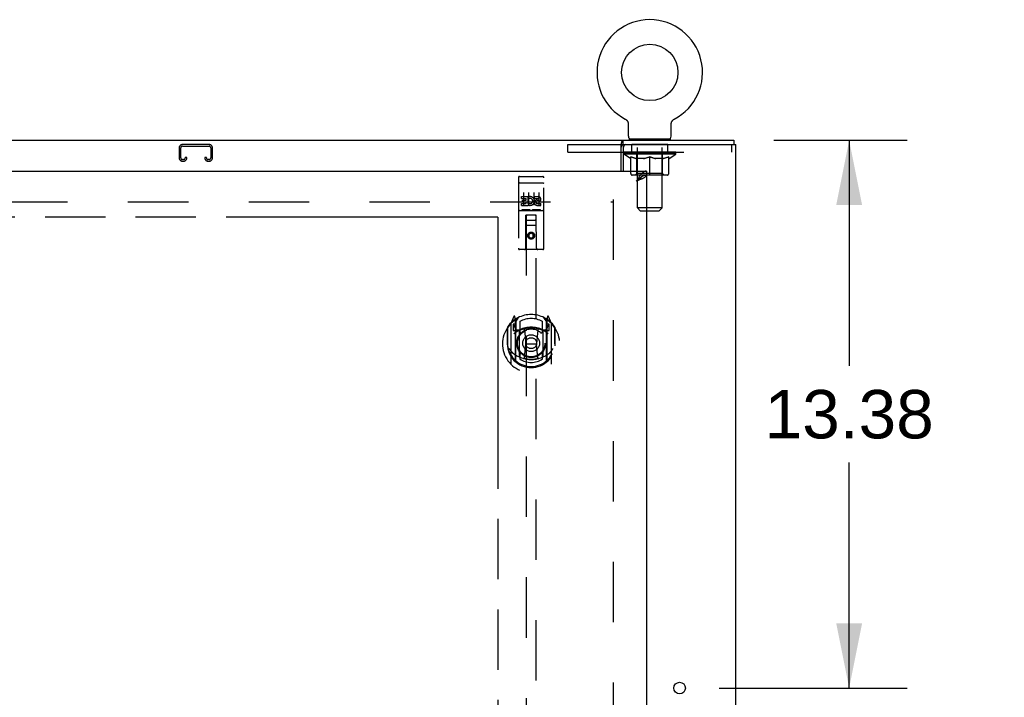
# Model space of a CAD drawing. Header units: inches. Extents: x 0 to 268, y 0 to 173.
# Tile 22 of 30: x 103 to 127, y 117 to 134. Entities that reach past the tile are written whole.
import ezdxf

# ---------------------------------------------------------------- set-up
doc = ezdxf.new("R2010")
doc.units = ezdxf.units.IN
doc.header["$LTSCALE"] = 14.739934
doc.header["$MEASUREMENT"] = 0
doc.linetypes.add('HIDDEN', pattern=[0.2, 0.1, -0.1])
doc.linetypes.add('PHANTOM', pattern=[0.8, 0.45, -0.05, 0.1, -0.05, 0.1, -0.05])
doc.layers.get('0').update_dxf_attribs({"linetype": 'CONTINUOUS'})
for name, color, linetype in [('02___PRT_ALL_AXES', 7, 'CONTINUOUS'), ('AVAILABLE_DOOR_SPACE', 7, 'CONTINUOUS'), ('DEFAULT_2', 8, 'HIDDEN'), ('DIMENSIONS', 7, 'CONTINUOUS')]:
    doc.layers.add(name, color=color, linetype=linetype)
doc.styles.get("Standard").update_dxf_attribs({"font": 'arial.ttf'})
doc.dimstyles.new('DIMSTYLE_1', dxfattribs={"dimtxt": 1.182348, "dimasz": 1.576464, "dimexe": 0.09, "dimexo": 0.07, "dimgap": 0.0375, "dimtad": 0, "dimtih": 1, "dimtoh": 1, "dimzin": 4, "dimdsep": 46, "dimtxsty": 'Standard', "dimblk": '_FILLED', "dimblk1": '_FILLED', "dimblk2": '_FILLED', "dimcen": 0.09, "dimazin": 1, "dimtfac": 1, "dimtdec": 3, "dimtofl": 0, "dimtmove": 0, "dimatfit": 3, "dimldrblk": '_FILLED', "dimfxl": 1, "dimtolj": 1, "dimtzin": 4, "dimarcsym": 0})

# ---------------------------------------------------------------- blocks, each defined once
blk = doc.blocks.new('_FILLED')
at = {"color": 0, "linetype": 'ByBlock'}
blk.add_solid([(0, 0), (-1, 0.2), (-1, -0.2)], dxfattribs=at)
blk = doc.blocks.new('*D6')
at = {"layer": 'DIMENSIONS', "color": 2, "linetype": 'Continuous'}
for p, q in [((114.511, 105.69), (111.942, 105.69)), ((118.136, 105.69), (121.289, 105.69))]:
    blk.add_line(p, q, dxfattribs=at)
at = {"layer": 'DIMENSIONS', "color": 2, "linetype": 'Continuous', "xscale": 1.5764635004, "yscale": 1.5764635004, "zscale": 1.5764635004}
blk.add_blockref('_FILLED', (114.511, 105.69), dxfattribs=at)
at = {"layer": 'DIMENSIONS', "color": 2, "linetype": 'Continuous', "xscale": 1.5764635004, "yscale": 1.5764635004, "zscale": 1.5764635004, "rotation": 180}
blk.add_blockref('_FILLED', (118.136, 105.69), dxfattribs=at)
at = {"layer": 'DIMENSIONS', "color": 2, "linetype": 'Continuous', "insert": (111.351, 106.281), "char_height": 1.1823, "width": 3.213, "attachment_point": 3, "line_spacing_factor": 0.9}
blk.add_mtext('3.63', dxfattribs=at)
blk = doc.blocks.new('*D8')
at = {"layer": 'DIMENSIONS', "color": 2, "linetype": 'Continuous'}
for p, q in [((85.324, 107.66), (97.26, 107.66)), ((114.511, 107.66), (102.574, 107.66))]:
    blk.add_line(p, q, dxfattribs=at)
at = {"layer": 'DIMENSIONS', "color": 2, "linetype": 'Continuous', "xscale": 1.5764635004, "yscale": 1.5764635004, "zscale": 1.5764635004, "rotation": 180}
blk.add_blockref('_FILLED', (85.324, 107.66), dxfattribs=at)
at = {"layer": 'DIMENSIONS', "color": 2, "linetype": 'Continuous', "xscale": 1.5764635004, "yscale": 1.5764635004, "zscale": 1.5764635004}
blk.add_blockref('_FILLED', (114.511, 107.66), dxfattribs=at)
at = {"layer": 'DIMENSIONS', "color": 2, "linetype": 'Continuous', "insert": (99.917, 108.251), "char_height": 1.1823, "width": 4.13162, "attachment_point": 2, "line_spacing_factor": 0.9}
blk.add_mtext('29.19', dxfattribs=at)
blk = doc.blocks.new('*D19')
at = {"layer": 'DIMENSIONS', "color": 2, "linetype": 'Continuous'}
for p, q in [((121.25, 130.996), (124.506, 130.996)), ((123.088, 130.996), (123.088, 125.491)), ((123.088, 117.621), (123.088, 123.126)), ((119.912, 117.621), (124.506, 117.621))]:
    blk.add_line(p, q, dxfattribs=at)
at = {"layer": 'DIMENSIONS', "color": 2, "linetype": 'Continuous', "xscale": 1.5764635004, "yscale": 1.5764635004, "zscale": 1.5764635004}
for p, rotation in [((123.088, 130.996), 90), ((123.088, 117.621), 270)]:
    blk.add_blockref('_FILLED', p, dxfattribs=dict(at, rotation=rotation))
at = {"layer": 'DIMENSIONS', "color": 2, "linetype": 'Continuous', "insert": (123.088, 124.899), "char_height": 1.1823, "width": 4.13162, "attachment_point": 2, "line_spacing_factor": 0.9}
blk.add_mtext('13.38', dxfattribs=at)
blk = doc.blocks.new('*D20')
at = {"layer": 'DIMENSIONS', "color": 2, "linetype": 'Continuous'}
for p, q in [((118.949, 112.256), (118.949, 109.403)), ((118.949, 110.822), (115.796, 110.822)), ((120.324, 110.822), (123.072, 110.822))]:
    blk.add_line(p, q, dxfattribs=at)
at = {"layer": 'DIMENSIONS', "color": 2, "linetype": 'Continuous', "xscale": 1.5764635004, "yscale": 1.5764635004, "zscale": 1.5764635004}
blk.add_blockref('_FILLED', (118.949, 110.822), dxfattribs=at)
at = {"layer": 'DIMENSIONS', "color": 2, "linetype": 'Continuous', "xscale": 1.5764635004, "yscale": 1.5764635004, "zscale": 1.5764635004, "rotation": 180}
blk.add_blockref('_FILLED', (120.324, 110.822), dxfattribs=at)
at = {"layer": 'DIMENSIONS', "color": 2, "linetype": 'Continuous', "insert": (125.269, 111.413), "char_height": 1.1823, "width": 3.213, "attachment_point": 2, "line_spacing_factor": 0.9}
blk.add_mtext('1.37', dxfattribs=at)

msp = doc.modelspace()

# ---------------------------------------------------------------- linework, layer by layer
at = {"color": 7, "linetype": 'Continuous'}
for p, q in [((117.62, 131.515), (117.62, 131.515)), ((117.62, 131.515), (117.625, 131.512)), ((117.621, 131.514), (117.623, 131.513)), ((117.625, 131.512), (117.629, 131.509)), ((117.629, 131.509), (117.633, 131.507)), ((117.633, 131.507), (117.638, 131.504)), ((117.638, 131.504), (117.642, 131.5)), ((117.642, 131.5), (117.646, 131.497)), ((117.646, 131.497), (117.65, 131.494)), ((117.65, 131.494), (117.654, 131.49)), ((118.786, 131.49), (118.79, 131.494)), ((118.79, 131.494), (118.794, 131.497)), ((118.793, 131.497), (118.798, 131.5)), ((118.798, 131.5), (118.802, 131.504)), ((118.802, 131.504), (118.806, 131.507)), ((118.806, 131.507), (118.81, 131.509)), ((118.81, 131.509), (118.815, 131.512)), ((118.81, 131.509), (118.812, 131.51)), ((118.815, 131.512), (118.819, 131.515)), ((118.816, 131.513), (118.818, 131.514)), ((117.653, 131.49), (117.657, 131.486)), ((117.657, 131.486), (117.661, 131.482)), ((117.661, 131.483), (117.664, 131.478)), ((117.664, 131.479), (117.667, 131.474)), ((117.667, 131.474), (117.67, 131.47)), ((117.67, 131.47), (117.673, 131.466)), ((117.673, 131.466), (117.676, 131.461)), ((117.676, 131.461), (117.679, 131.457)), ((117.679, 131.457), (117.681, 131.452)), ((117.681, 131.452), (117.683, 131.447)), ((117.683, 131.448), (117.686, 131.443)), ((117.686, 131.443), (117.688, 131.438)), ((117.687, 131.438), (117.689, 131.433)), ((117.689, 131.433), (117.691, 131.428)), ((117.691, 131.428), (117.692, 131.423)), ((117.692, 131.423), (117.693, 131.418)), ((117.693, 131.418), (117.694, 131.413)), ((117.694, 131.413), (117.695, 131.408)), ((117.696, 131.402), (117.696, 131.397)), ((117.697, 131.095), (117.697, 131.387)), ((118.743, 131.402), (118.744, 131.408)), ((118.743, 131.392), (118.743, 131.397)), ((118.743, 131.387), (118.743, 131.392)), ((118.743, 131.095), (118.743, 131.387)), ((118.744, 131.408), (118.745, 131.413)), ((118.745, 131.413), (118.746, 131.418)), ((118.746, 131.418), (118.747, 131.423)), ((118.747, 131.423), (118.749, 131.428)), ((118.748, 131.428), (118.75, 131.433)), ((118.75, 131.433), (118.752, 131.438)), ((118.752, 131.438), (118.754, 131.443)), ((118.754, 131.443), (118.756, 131.448)), ((118.756, 131.447), (118.758, 131.452)), ((118.758, 131.452), (118.761, 131.457)), ((118.761, 131.457), (118.763, 131.461)), ((118.763, 131.461), (118.766, 131.466)), ((118.766, 131.466), (118.769, 131.47)), ((118.769, 131.47), (118.772, 131.474)), ((118.772, 131.474), (118.775, 131.479)), ((118.775, 131.478), (118.779, 131.483)), ((118.779, 131.482), (118.782, 131.486)), ((118.782, 131.486), (118.786, 131.49)), ((117.72, 131.026), (117.72, 130.996)), ((118.72, 131.026), (117.72, 131.026)), ((118.72, 131.026), (118.72, 130.996)), ((47.376, 130.996), (120.272, 130.996)), ((117.521, 130.246), (117.521, 130.899)), ((117.567, 130.892), (117.567, 130.996)), ((120.272, 130.996), (120.272, 130.892)), ((117.521, 130.705), (117.574, 130.705)), ((118.033, 130.112), (118.023, 130.106)), ((118.136, 130.246), (118.136, 130.142))]:
    msp.add_line(p, q, dxfattribs=at)
at = {"color": 3, "linetype": 'Continuous'}
for p, q in [((117.567, 130.892), (120.324, 130.892)), ((117.574, 130.829), (117.574, 130.246)), ((120.324, 59.1), (120.324, 130.892)), ((83.574, 130.246), (118.136, 130.246)), ((118.136, 130.142), (118.136, 59.85)), ((117.922, 130.011), (117.89, 129.999))]:
    msp.add_line(p, q, dxfattribs=at)
at = {"color": 7, "linetype": 'Continuous'}
for points in [[(117.695, 131.408), (117.696, 131.402), (117.696, 131.397), (117.697, 131.392), (117.697, 131.387)], [(118.743, 131.392), (118.743, 131.397), (118.743, 131.402)], [(117.521, 130.899), (117.523, 130.902), (117.524, 130.905), (117.526, 130.908), (117.527, 130.912), (117.529, 130.917), (117.53, 130.922), (117.531, 130.928), (117.532, 130.933), (117.535, 130.944)], [(117.535, 130.944), (117.536, 130.95), (117.537, 130.955), (117.539, 130.961), (117.54, 130.966), (117.542, 130.971), (117.544, 130.975), (117.545, 130.979), (117.547, 130.982), (117.549, 130.986), (117.552, 130.989), (117.554, 130.991), (117.557, 130.993), (117.559, 130.994), (117.562, 130.995), (117.564, 130.996), (117.567, 130.996)], [(118.023, 130.106), (118.013, 130.1), (118.003, 130.093), (117.992, 130.086), (117.982, 130.079), (117.972, 130.071), (117.962, 130.062), (117.951, 130.054), (117.941, 130.045), (117.931, 130.036), (117.92, 130.027), (117.91, 130.018), (117.9, 130.009), (117.89, 129.999)], [(118.02, 130.105), (118.017, 130.099), (118.011, 130.092), (118.005, 130.085), (117.998, 130.078), (117.99, 130.071), (117.982, 130.063), (117.973, 130.056), (117.964, 130.049), (117.954, 130.042), (117.944, 130.035), (117.934, 130.028), (117.923, 130.021), (117.912, 130.014), (117.901, 130.006), (117.89, 129.999)], [(118.136, 130.142), (118.126, 130.142), (118.116, 130.141), (118.105, 130.139), (118.095, 130.137), (118.085, 130.134), (118.075, 130.131), (118.064, 130.127), (118.054, 130.123), (118.044, 130.118), (118.033, 130.112)]]:
    msp.add_lwpolyline(points, dxfattribs=at)
at = {"color": 3, "linetype": 'Continuous'}
for points in [[(117.521, 130.836), (117.523, 130.836), (117.526, 130.837), (117.528, 130.838), (117.53, 130.839), (117.532, 130.841), (117.535, 130.843), (117.537, 130.845), (117.539, 130.848), (117.54, 130.85), (117.542, 130.852), (117.543, 130.855), (117.545, 130.858), (117.546, 130.861), (117.547, 130.865), (117.549, 130.868), (117.55, 130.871), (117.551, 130.874), (117.552, 130.877), (117.553, 130.88), (117.555, 130.882), (117.556, 130.884), (117.557, 130.886), (117.559, 130.888), (117.56, 130.89), (117.562, 130.891), (117.564, 130.891), (117.565, 130.892), (117.567, 130.892)], [(117.992, 130.149), (117.982, 130.136), (117.972, 130.123), (117.962, 130.108), (117.951, 130.094), (117.941, 130.079), (117.931, 130.063), (117.92, 130.047), (117.91, 130.032), (117.9, 130.015), (117.89, 129.999)], [(118.04, 130.059), (118.027, 130.053), (118.013, 130.047), (117.999, 130.041), (117.984, 130.035), (117.969, 130.029), (117.953, 130.023), (117.938, 130.017), (117.922, 130.011)], [(118.136, 130.246), (118.126, 130.245), (118.116, 130.244), (118.105, 130.241), (118.095, 130.237), (118.085, 130.233), (118.075, 130.227), (118.064, 130.22), (118.054, 130.213), (118.044, 130.204), (118.033, 130.195), (118.023, 130.185), (118.013, 130.174), (118.003, 130.162), (117.992, 130.149)], [(118.136, 130.142), (118.136, 130.136), (118.134, 130.13), (118.131, 130.124), (118.128, 130.118), (118.123, 130.112), (118.117, 130.106), (118.111, 130.1), (118.103, 130.094), (118.095, 130.088), (118.085, 130.082), (118.075, 130.077), (118.064, 130.071), (118.052, 130.065), (118.04, 130.059)]]:
    msp.add_lwpolyline(points, dxfattribs=at)
at = {"color": 7, "linetype": 'Continuous'}
msp.add_circle((118.22, 132.654), 0.688, dxfattribs=at)
at = {"color": 3, "linetype": 'Continuous'}
msp.add_circle((118.949, 117.621), 0.141, dxfattribs=at)
at = {"color": 7, "linetype": 'Continuous'}
for centre, radius, start, end in [((118.22, 132.654), 1.288, 297.7005, 242.2995), ((117.766, 131.095), 0.069, 180, 270), ((118.674, 131.095), 0.069, 270, 360)]:
    msp.add_arc(centre, radius, start, end, dxfattribs=at)
at = {"color": 3, "linetype": 'Continuous'}
msp.add_arc((117.637, 130.829), 0.0625, 90, 180, dxfattribs=at)
at = {"layer": '02___PRT_ALL_AXES', "color": 8, "linetype": 'HIDDEN'}
for p, q in [((117.782, 130.705), (117.782, 130.892)), ((118.657, 130.892), (117.782, 130.892)), ((118.657, 130.705), (118.657, 130.892)), ((118.657, 130.705), (117.782, 130.705)), ((115.041, 130.113), (115.606, 130.113)), ((115.092, 129.578), (115.092, 129.621)), ((115.092, 129.621), (115.248, 129.621)), ((115.092, 129.578), (115.205, 129.578)), ((115.205, 129.536), (115.205, 129.578)), ((115.248, 129.443), (115.248, 129.621)), ((115.272, 129.572), (115.255, 129.612)), ((115.404, 129.578), (115.404, 129.621)), ((115.404, 129.621), (115.497, 129.621)), ((115.404, 129.578), (115.497, 129.578)), ((115.092, 129.407), (115.092, 129.45)), ((115.092, 129.45), (115.205, 129.45)), ((115.092, 129.407), (115.248, 129.407)), ((115.113, 129.493), (115.113, 129.536)), ((115.113, 129.536), (115.205, 129.536)), ((115.113, 129.493), (115.205, 129.493)), ((115.205, 129.45), (115.205, 129.493)), ((115.248, 129.443), (115.261, 129.462)), ((115.248, 129.407), (115.248, 129.42)), ((115.251, 129.418), (115.248, 129.42)), ((115.464, 129.493), (115.51, 129.493)), ((115.468, 129.534), (115.497, 129.534)), ((115.468, 129.45), (115.561, 129.45)), ((115.468, 129.407), (115.561, 129.407)), ((115.561, 129.407), (115.561, 129.45)), ((115.041, 129.285), (115.606, 129.285))]:
    msp.add_line(p, q, dxfattribs=at)
msp.add_circle((115.324, 128.668), 0.085, dxfattribs=at)
for centre, radius, start, end in [((115.298, 129.514), 0.107, 244.2636, 113.4027), ((115.298, 129.514), 0.0639, 234.8895, 113.4026), ((115.497, 129.556), 0.0644, 282.2995, 90.0775), ((115.497, 129.556), 0.0219, 269.9011, 90), ((115.468, 129.471), 0.0635, 90, 270), ((115.468, 129.472), 0.0219, 100.307, 270)]:
    msp.add_arc(centre, radius, start, end, dxfattribs=at)
at = {"layer": 'AVAILABLE_DOOR_SPACE', "color": 4, "linetype": 'PHANTOM'}
for q in [(102.355, 129.121), (114.511, 95.871)]:
    msp.add_line((114.511, 129.121), q, dxfattribs=at)
at = {"layer": 'DEFAULT_2', "color": 8, "linetype": 'HIDDEN'}
for p, q in [((117.62, 131.515), (117.62, 131.515)), ((117.628, 131.51), (117.629, 131.509)), ((118.819, 131.515), (118.819, 131.515)), ((117.907, 131.026), (117.907, 130.996)), ((118.532, 131.026), (118.532, 130.996)), ((106.73, 130.812), (106.73, 130.566)), ((106.77, 130.566), (106.77, 130.812)), ((107.462, 130.892), (106.81, 130.892)), ((106.81, 130.852), (107.462, 130.852)), ((107.502, 130.812), (107.502, 130.566)), ((107.542, 130.566), (107.542, 130.812)), ((116.22, 130.705), (116.22, 130.892)), ((116.22, 130.892), (117.567, 130.892)), ((117.92, 129.345), (117.92, 130.991)), ((118.52, 129.345), (118.52, 130.991)), ((120.22, 130.705), (120.22, 130.892)), ((106.877, 130.579), (106.877, 130.566)), ((106.917, 130.579), (106.877, 130.579)), ((106.917, 130.566), (106.917, 130.579)), ((107.355, 130.579), (107.355, 130.566)), ((107.395, 130.579), (107.355, 130.579)), ((107.395, 130.566), (107.395, 130.579)), ((116.22, 130.705), (117.521, 130.705)), ((117.574, 130.705), (120.22, 130.705)), ((117.586, 130.659), (117.586, 130.706)), ((118.853, 130.659), (117.586, 130.659)), ((117.746, 130.548), (117.586, 130.659)), ((117.596, 130.699), (117.596, 130.706)), ((117.605, 130.696), (117.605, 130.699)), ((117.605, 130.696), (118.835, 130.696)), ((117.614, 130.696), (117.614, 130.699)), ((117.614, 130.696), (117.614, 130.699)), ((117.625, 130.699), (117.625, 130.706)), ((117.641, 130.696), (117.641, 130.699)), ((117.643, 130.696), (117.643, 130.699)), ((117.671, 130.699), (117.671, 130.706)), ((117.686, 130.696), (117.686, 130.699)), ((117.688, 130.696), (117.688, 130.699)), ((117.893, 130.699), (117.691, 130.699)), ((117.735, 130.699), (117.735, 130.706)), ((117.736, 130.696), (117.736, 130.699)), ((117.737, 130.696), (117.737, 130.699)), ((117.74, 130.696), (117.74, 130.699)), ((117.746, 130.548), (117.756, 130.548)), ((117.747, 130.696), (117.747, 130.699)), ((117.747, 130.696), (117.747, 130.699)), ((117.75, 130.696), (117.75, 130.699)), ((117.754, 130.696), (117.754, 130.7)), ((117.756, 130.185), (117.756, 130.591)), ((117.758, 130.696), (117.758, 130.699)), ((117.772, 130.696), (117.772, 130.699)), ((117.79, 130.696), (117.79, 130.699)), ((117.791, 130.696), (117.791, 130.702)), ((117.811, 130.696), (117.811, 130.699)), ((117.813, 130.699), (117.813, 130.706)), ((117.822, 130.696), (117.822, 130.699)), ((117.826, 130.696), (117.826, 130.699)), ((117.836, 130.696), (117.836, 130.699)), ((117.847, 130.696), (117.847, 130.703)), ((117.862, 130.696), (117.862, 130.699)), ((117.866, 130.696), (117.866, 130.699)), ((117.893, 130.696), (117.893, 130.699)), ((117.96, 130.699), (117.898, 130.699)), ((118.078, 130.548), (117.899, 130.548)), ((117.903, 130.699), (117.903, 130.706)), ((117.907, 130.187), (117.907, 130.656)), ((117.91, 130.696), (117.91, 130.699)), ((117.915, 130.696), (117.915, 130.699)), ((117.921, 130.696), (117.921, 130.704)), ((117.925, 130.696), (117.925, 130.699)), ((117.936, 130.696), (117.936, 130.699)), ((117.96, 130.696), (117.96, 130.699)), ((118.035, 130.699), (117.975, 130.699)), ((117.996, 130.696), (117.996, 130.699)), ((118.003, 130.699), (118.003, 130.706)), ((118.007, 130.696), (118.007, 130.699)), ((118.009, 130.696), (118.009, 130.705)), ((118.012, 130.696), (118.012, 130.699)), ((118.019, 130.696), (118.019, 130.699)), ((118.035, 130.696), (118.035, 130.699)), ((118.115, 130.699), (118.061, 130.699)), ((118.074, 130.696), (118.074, 130.699)), ((118.105, 130.699), (118.22, 130.706)), ((118.11, 130.699), (118.11, 130.706)), ((118.11, 130.699), (118.11, 130.706)), ((118.11, 130.706), (118.11, 130.706)), ((118.11, 130.696), (118.11, 130.699)), ((118.114, 130.696), (118.114, 130.699)), ((118.115, 130.696), (118.115, 130.699)), ((118.116, 130.696), (118.116, 130.699)), ((118.199, 130.699), (118.151, 130.699)), ((118.156, 130.696), (118.156, 130.699)), ((118.199, 130.696), (118.199, 130.699)), ((118.217, 130.699), (118.217, 130.699)), ((118.217, 130.696), (118.217, 130.699)), ((118.217, 130.696), (118.217, 130.699)), ((118.22, 130.699), (118.22, 130.706)), ((118.22, 130.148), (118.22, 130.591)), ((118.222, 130.696), (118.222, 130.699)), ((118.222, 130.696), (118.222, 130.699)), ((118.222, 130.699), (118.222, 130.699)), ((118.224, 130.699), (118.289, 130.699)), ((118.24, 130.696), (118.24, 130.699)), ((118.257, 130.699), (118.257, 130.704)), ((118.257, 130.704), (118.334, 130.699)), ((118.278, 130.699), (118.278, 130.702)), ((118.283, 130.696), (118.283, 130.699)), ((118.324, 130.696), (118.324, 130.699)), ((118.324, 130.696), (118.324, 130.699)), ((118.324, 130.699), (118.379, 130.699)), ((118.325, 130.696), (118.325, 130.699)), ((118.329, 130.699), (118.329, 130.706)), ((118.329, 130.706), (118.33, 130.706)), ((118.329, 130.696), (118.329, 130.699)), ((118.33, 130.699), (118.33, 130.706)), ((118.541, 130.548), (118.361, 130.548)), ((118.366, 130.696), (118.366, 130.699)), ((118.405, 130.696), (118.405, 130.699)), ((118.405, 130.699), (118.464, 130.699)), ((118.42, 130.696), (118.42, 130.699)), ((118.427, 130.696), (118.427, 130.699)), ((118.43, 130.696), (118.43, 130.705)), ((118.433, 130.696), (118.433, 130.699)), ((118.436, 130.699), (118.436, 130.706)), ((118.444, 130.696), (118.444, 130.699)), ((118.48, 130.696), (118.48, 130.699)), ((118.48, 130.699), (118.542, 130.699)), ((118.504, 130.696), (118.504, 130.699)), ((118.515, 130.696), (118.515, 130.699)), ((118.519, 130.696), (118.519, 130.704)), ((118.525, 130.696), (118.525, 130.699)), ((118.529, 130.696), (118.529, 130.699)), ((118.532, 130.187), (118.532, 130.656)), ((118.536, 130.699), (118.536, 130.706)), ((118.547, 130.696), (118.547, 130.699)), ((118.547, 130.699), (118.748, 130.699)), ((118.574, 130.696), (118.574, 130.699)), ((118.577, 130.696), (118.577, 130.699)), ((118.592, 130.696), (118.592, 130.703)), ((118.604, 130.696), (118.604, 130.699)), ((118.613, 130.696), (118.613, 130.699)), ((118.617, 130.696), (118.617, 130.699)), ((118.627, 130.699), (118.627, 130.706)), ((118.628, 130.696), (118.628, 130.699)), ((118.649, 130.696), (118.649, 130.702)), ((118.649, 130.696), (118.649, 130.699)), ((118.667, 130.696), (118.667, 130.699)), ((118.681, 130.696), (118.681, 130.699)), ((118.683, 130.185), (118.683, 130.591)), ((118.683, 130.548), (118.694, 130.548)), ((118.686, 130.696), (118.686, 130.7)), ((118.689, 130.696), (118.689, 130.699)), ((118.692, 130.696), (118.692, 130.699)), ((118.693, 130.696), (118.693, 130.699)), ((118.694, 130.548), (118.853, 130.659)), ((118.7, 130.696), (118.7, 130.699)), ((118.703, 130.696), (118.703, 130.699)), ((118.703, 130.696), (118.703, 130.699)), ((118.705, 130.699), (118.705, 130.706)), ((118.751, 130.696), (118.751, 130.699)), ((118.754, 130.696), (118.754, 130.699)), ((118.768, 130.699), (118.768, 130.706)), ((118.797, 130.696), (118.797, 130.699)), ((118.798, 130.696), (118.798, 130.699)), ((118.815, 130.699), (118.815, 130.706)), ((118.825, 130.696), (118.825, 130.699)), ((118.826, 130.696), (118.826, 130.699)), ((118.835, 130.696), (118.835, 130.699)), ((118.843, 130.699), (118.843, 130.706)), ((118.853, 130.659), (118.853, 130.706)), ((106.837, 130.526), (106.81, 130.526)), ((106.81, 130.486), (106.837, 130.486)), ((107.462, 130.526), (107.435, 130.526)), ((107.435, 130.486), (107.462, 130.486)), ((115.011, 130.083), (115.011, 128.358)), ((115.106, 130.113), (115.291, 130.113)), ((115.356, 130.113), (115.541, 130.113)), ((115.636, 128.358), (115.636, 130.083)), ((118.646, 130.148), (117.793, 130.148)), ((117.907, 130.187), (117.867, 130.148)), ((118.532, 130.187), (117.907, 130.187)), ((118.532, 130.187), (118.572, 130.148)), ((115.028, 129.955), (115.027, 129.954)), ((115.029, 129.955), (115.028, 129.955)), ((115.029, 129.955), (115.029, 129.955)), ((115.03, 129.955), (115.029, 129.955)), ((115.031, 129.955), (115.03, 129.955)), ((115.032, 129.955), (115.031, 129.955)), ((115.032, 129.955), (115.032, 129.955)), ((115.033, 129.955), (115.032, 129.955)), ((115.035, 129.955), (115.034, 129.955)), ((115.036, 129.955), (115.035, 129.955)), ((115.037, 129.955), (115.036, 129.955)), ((115.038, 129.955), (115.037, 129.955)), ((115.039, 129.955), (115.038, 129.955)), ((115.039, 129.955), (115.039, 129.955)), ((115.04, 129.955), (115.039, 129.955)), ((115.041, 129.955), (115.04, 129.955)), ((115.041, 129.955), (115.607, 129.955)), ((115.607, 129.955), (115.607, 129.955)), ((115.607, 129.955), (115.608, 129.955)), ((115.608, 129.955), (115.609, 129.955)), ((115.609, 129.955), (115.61, 129.955)), ((115.61, 129.955), (115.611, 129.955)), ((115.611, 129.955), (115.612, 129.955)), ((115.612, 129.955), (115.612, 129.955)), ((115.612, 129.955), (115.613, 129.955)), ((115.613, 129.955), (115.614, 129.955)), ((115.614, 129.955), (115.615, 129.955)), ((115.615, 129.955), (115.616, 129.955)), ((115.616, 129.955), (115.616, 129.955)), ((115.616, 129.955), (115.617, 129.955)), ((115.617, 129.955), (115.618, 129.955)), ((115.618, 129.955), (115.619, 129.955)), ((115.619, 129.955), (115.62, 129.955)), ((115.136, 129.722), (115.136, 129.416)), ((115.261, 129.722), (115.261, 129.416)), ((115.386, 129.722), (115.386, 129.416)), ((115.511, 129.722), (115.511, 129.416)), ((84.845, 129.496), (117.324, 129.496)), ((117.324, 129.548), (117.324, 60.444)), ((118.52, 129.345), (117.92, 129.345)), ((117.989, 129.276), (117.92, 129.345)), ((118.451, 129.276), (118.52, 129.345)), ((115.041, 129.285), (115.606, 129.285)), ((115.285, 129.301), (115.113, 129.301)), ((115.194, 128.358), (115.197, 129.168)), ((115.199, 129.168), (115.197, 129.168)), ((115.199, 129.168), (115.199, 97.167)), ((115.449, 129.168), (115.199, 129.168)), ((115.535, 129.301), (115.363, 129.301)), ((115.449, 97.167), (115.449, 129.168)), ((115.45, 129.168), (115.449, 129.168)), ((115.454, 128.358), (115.45, 129.168)), ((117.989, 129.276), (118.451, 129.276)), ((115.451, 128.918), (115.196, 128.918)), ((115.239, 129.043), (115.409, 129.043)), ((115.324, 128.74), (115.261, 128.704)), ((115.261, 128.704), (115.261, 128.632)), ((115.261, 128.704), (115.271, 128.698)), ((115.261, 128.632), (115.271, 128.638)), ((115.261, 128.632), (115.324, 128.596)), ((115.324, 128.729), (115.271, 128.698)), ((115.271, 128.698), (115.271, 128.638)), ((115.271, 128.638), (115.324, 128.607)), ((115.324, 128.74), (115.324, 128.729)), ((115.386, 128.704), (115.324, 128.74)), ((115.376, 128.698), (115.324, 128.729)), ((115.324, 128.607), (115.376, 128.638)), ((115.324, 128.596), (115.386, 128.632)), ((115.386, 128.704), (115.376, 128.698)), ((115.376, 128.638), (115.376, 128.698)), ((115.386, 128.632), (115.376, 128.638)), ((115.386, 128.632), (115.386, 128.704)), ((115.324, 128.596), (115.324, 128.607)), ((115.606, 128.328), (115.041, 128.328)), ((114.898, 126.694), (114.828, 126.519)), ((114.941, 126.611), (114.927, 126.691)), ((115.72, 126.691), (115.706, 126.611)), ((115.819, 126.519), (115.749, 126.694)), ((114.824, 126.508), (114.824, 125.541)), ((114.881, 126.503), (114.881, 126.353)), ((114.949, 126.503), (114.881, 126.503)), ((114.889, 126.496), (114.919, 126.45)), ((114.92, 126.614), (114.92, 126.614)), ((114.92, 126.614), (114.92, 126.614)), ((114.92, 126.614), (114.92, 126.614)), ((114.941, 125.594), (114.941, 126.611)), ((114.949, 126.563), (115.019, 126.672)), ((114.949, 125.619), (114.949, 126.622)), ((114.951, 126.598), (114.951, 126.39)), ((115.049, 126.576), (115.049, 126.323)), ((115.599, 126.323), (115.599, 126.576)), ((115.629, 126.672), (115.699, 126.563)), ((115.696, 126.39), (115.696, 126.598)), ((115.699, 125.619), (115.699, 126.622)), ((115.766, 126.503), (115.699, 126.503)), ((115.706, 126.611), (115.706, 125.594)), ((115.728, 126.614), (115.723, 126.617)), ((115.728, 126.45), (115.758, 126.496)), ((115.766, 126.353), (115.766, 126.503)), ((115.824, 125.541), (115.824, 126.508)), ((114.741, 126.413), (114.741, 126.024)), ((114.749, 126.435), (114.749, 125.978)), ((114.881, 126.353), (114.941, 126.353)), ((115.041, 126.352), (114.969, 126.352)), ((114.971, 126.37), (115.037, 126.37)), ((115.041, 125.711), (115.041, 126.342)), ((115.161, 126.369), (115.191, 126.024)), ((115.487, 126.369), (115.456, 126.024)), ((115.679, 126.352), (115.606, 126.352)), ((115.606, 126.342), (115.606, 125.711)), ((115.61, 126.37), (115.676, 126.37)), ((115.706, 126.353), (115.766, 126.353)), ((115.899, 126.435), (115.899, 125.978)), ((115.906, 126.024), (115.906, 126.413)), ((114.741, 126.024), (114.756, 126.024)), ((114.749, 125.978), (114.749, 125.975)), ((115.161, 125.685), (115.191, 126.024)), ((115.191, 126.024), (115.456, 126.024)), ((115.486, 125.685), (115.456, 126.024)), ((115.906, 126.024), (115.891, 126.024)), ((115.899, 125.978), (115.898, 125.975)), ((115.049, 125.762), (115.049, 125.659)), ((115.599, 125.659), (115.599, 125.762))]:
    msp.add_line(p, q, dxfattribs=at)
for points in [[(117.756, 130.591), (117.782, 130.581), (117.807, 130.572), (117.832, 130.564), (117.857, 130.558), (117.882, 130.552), (117.906, 130.548)], [(117.899, 130.548), (117.875, 130.552), (117.852, 130.558), (117.828, 130.564), (117.804, 130.572), (117.78, 130.581), (117.756, 130.59)], [(118.069, 130.548), (118.094, 130.552), (118.118, 130.558), (118.143, 130.565), (118.168, 130.572), (118.194, 130.581), (118.22, 130.591)], [(118.22, 130.59), (118.195, 130.58), (118.171, 130.572), (118.148, 130.564), (118.125, 130.558), (118.101, 130.552), (118.078, 130.548)], [(118.22, 130.591), (118.246, 130.581), (118.271, 130.572), (118.296, 130.564), (118.321, 130.558), (118.346, 130.552), (118.371, 130.548)], [(118.361, 130.548), (118.338, 130.552), (118.314, 130.558), (118.291, 130.564), (118.268, 130.572), (118.244, 130.58), (118.22, 130.59)], [(118.533, 130.548), (118.558, 130.552), (118.583, 130.558), (118.607, 130.564), (118.632, 130.572), (118.658, 130.581), (118.683, 130.591)], [(118.683, 130.59), (118.659, 130.58), (118.635, 130.572), (118.611, 130.564), (118.587, 130.558), (118.564, 130.552), (118.541, 130.548)], [(115.027, 129.954), (115.027, 129.954), (115.026, 129.954), (115.026, 129.954), (115.026, 129.954), (115.025, 129.954), (115.025, 129.954), (115.024, 129.954), (115.024, 129.954), (115.024, 129.954), (115.023, 129.954), (115.023, 129.954), (115.023, 129.954), (115.022, 129.954), (115.022, 129.954), (115.022, 129.954), (115.021, 129.954), (115.021, 129.953), (115.021, 129.953), (115.021, 129.953), (115.02, 129.953), (115.02, 129.953), (115.02, 129.953), (115.019, 129.953), (115.019, 129.953), (115.019, 129.953), (115.019, 129.953), (115.018, 129.953), (115.018, 129.953), (115.018, 129.953), (115.017, 129.952), (115.017, 129.952), (115.017, 129.952), (115.017, 129.952), (115.016, 129.952), (115.016, 129.952), (115.016, 129.952), (115.016, 129.952), (115.016, 129.952), (115.015, 129.952), (115.015, 129.952), (115.015, 129.952), (115.015, 129.951), (115.015, 129.951), (115.014, 129.951), (115.014, 129.951), (115.014, 129.951), (115.014, 129.951), (115.014, 129.951), (115.013, 129.951), (115.013, 129.951), (115.013, 129.951), (115.013, 129.95), (115.013, 129.95), (115.013, 129.95), (115.013, 129.95), (115.012, 129.95), (115.012, 129.95), (115.012, 129.95), (115.012, 129.95), (115.012, 129.95), (115.012, 129.95), (115.012, 129.949), (115.012, 129.949), (115.012, 129.949), (115.012, 129.949), (115.012, 129.949), (115.011, 129.949), (115.011, 129.949), (115.011, 129.949), (115.011, 129.949), (115.011, 129.949), (115.011, 129.948), (115.011, 129.948), (115.011, 129.948), (115.011, 129.948), (115.011, 129.948), (115.011, 129.948)], [(115.034, 129.955), (115.034, 129.955), (115.033, 129.955)], [(115.62, 129.955), (115.62, 129.954), (115.621, 129.954), (115.621, 129.954), (115.621, 129.954), (115.622, 129.954), (115.622, 129.954), (115.622, 129.954), (115.623, 129.954), (115.623, 129.954), (115.624, 129.954), (115.624, 129.954), (115.624, 129.954), (115.625, 129.954), (115.625, 129.954), (115.625, 129.954), (115.626, 129.954), (115.626, 129.954), (115.626, 129.953), (115.626, 129.953), (115.627, 129.953), (115.627, 129.953), (115.627, 129.953), (115.628, 129.953), (115.628, 129.953), (115.628, 129.953), (115.629, 129.953), (115.629, 129.953), (115.629, 129.953), (115.629, 129.953), (115.63, 129.953), (115.63, 129.952), (115.63, 129.952), (115.63, 129.952), (115.631, 129.952), (115.631, 129.952), (115.631, 129.952), (115.631, 129.952), (115.632, 129.952), (115.632, 129.952), (115.632, 129.952), (115.632, 129.952), (115.632, 129.952), (115.633, 129.951), (115.633, 129.951), (115.633, 129.951), (115.633, 129.951), (115.633, 129.951), (115.634, 129.951), (115.634, 129.951), (115.634, 129.951), (115.634, 129.951), (115.634, 129.951), (115.634, 129.95), (115.634, 129.95), (115.635, 129.95), (115.635, 129.95), (115.635, 129.95), (115.635, 129.95), (115.635, 129.95), (115.635, 129.95), (115.635, 129.95), (115.635, 129.95), (115.636, 129.949), (115.636, 129.949), (115.636, 129.949), (115.636, 129.949), (115.636, 129.949), (115.636, 129.949), (115.636, 129.949), (115.636, 129.949), (115.636, 129.949), (115.636, 129.949), (115.636, 129.948), (115.636, 129.948), (115.636, 129.948), (115.636, 129.948), (115.636, 129.948), (115.636, 129.948)], [(115.113, 129.301), (115.113, 129.301), (115.112, 129.301), (115.112, 129.301), (115.112, 129.301), (115.112, 129.301), (115.112, 129.301), (115.111, 129.301), (115.111, 129.301), (115.111, 129.301), (115.111, 129.301), (115.111, 129.301), (115.11, 129.301), (115.11, 129.301), (115.11, 129.301), (115.11, 129.302), (115.11, 129.302), (115.11, 129.302), (115.109, 129.302), (115.109, 129.302), (115.109, 129.302), (115.109, 129.302), (115.109, 129.302), (115.109, 129.302), (115.109, 129.302), (115.108, 129.302), (115.108, 129.302), (115.108, 129.302), (115.108, 129.302), (115.108, 129.302), (115.108, 129.302), (115.108, 129.302), (115.108, 129.302), (115.107, 129.302), (115.107, 129.302), (115.107, 129.302), (115.107, 129.302), (115.107, 129.302), (115.107, 129.302), (115.107, 129.302), (115.107, 129.302), (115.107, 129.302), (115.107, 129.302), (115.106, 129.302), (115.106, 129.302), (115.106, 129.303), (115.106, 129.303)], [(115.291, 129.303), (115.291, 129.303), (115.291, 129.302), (115.291, 129.302), (115.291, 129.302), (115.291, 129.302), (115.291, 129.302), (115.291, 129.302), (115.29, 129.302), (115.29, 129.302), (115.29, 129.302), (115.29, 129.302), (115.29, 129.302), (115.29, 129.302), (115.29, 129.302), (115.29, 129.302), (115.29, 129.302), (115.289, 129.302), (115.289, 129.302), (115.289, 129.302), (115.289, 129.302), (115.289, 129.302), (115.289, 129.302), (115.289, 129.302), (115.288, 129.302), (115.288, 129.302), (115.288, 129.302), (115.288, 129.302), (115.288, 129.302), (115.288, 129.302), (115.288, 129.302), (115.287, 129.302), (115.287, 129.301), (115.287, 129.301), (115.287, 129.301), (115.287, 129.301), (115.287, 129.301), (115.286, 129.301), (115.286, 129.301), (115.286, 129.301), (115.286, 129.301), (115.286, 129.301), (115.285, 129.301), (115.285, 129.301), (115.285, 129.301), (115.285, 129.301)], [(115.363, 129.301), (115.363, 129.301), (115.362, 129.301), (115.362, 129.301), (115.362, 129.301), (115.362, 129.301), (115.362, 129.301), (115.361, 129.301), (115.361, 129.301), (115.361, 129.301), (115.361, 129.301), (115.361, 129.301), (115.36, 129.301), (115.36, 129.301), (115.36, 129.301), (115.36, 129.302), (115.36, 129.302), (115.36, 129.302), (115.359, 129.302), (115.359, 129.302), (115.359, 129.302), (115.359, 129.302), (115.359, 129.302), (115.359, 129.302), (115.359, 129.302), (115.358, 129.302), (115.358, 129.302), (115.358, 129.302), (115.358, 129.302), (115.358, 129.302), (115.358, 129.302), (115.358, 129.302), (115.358, 129.302), (115.357, 129.302), (115.357, 129.302), (115.357, 129.302), (115.357, 129.302), (115.357, 129.302), (115.357, 129.302), (115.357, 129.302), (115.357, 129.302), (115.357, 129.302), (115.357, 129.302), (115.356, 129.302), (115.356, 129.302), (115.356, 129.303), (115.356, 129.303)], [(115.541, 129.303), (115.541, 129.303), (115.541, 129.302), (115.541, 129.302), (115.541, 129.302), (115.541, 129.302), (115.541, 129.302), (115.541, 129.302), (115.54, 129.302), (115.54, 129.302), (115.54, 129.302), (115.54, 129.302), (115.54, 129.302), (115.54, 129.302), (115.54, 129.302), (115.54, 129.302), (115.54, 129.302), (115.539, 129.302), (115.539, 129.302), (115.539, 129.302), (115.539, 129.302), (115.539, 129.302), (115.539, 129.302), (115.539, 129.302), (115.538, 129.302), (115.538, 129.302), (115.538, 129.302), (115.538, 129.302), (115.538, 129.302), (115.538, 129.302), (115.538, 129.302), (115.537, 129.302), (115.537, 129.301), (115.537, 129.301), (115.537, 129.301), (115.537, 129.301), (115.537, 129.301), (115.536, 129.301), (115.536, 129.301), (115.536, 129.301), (115.536, 129.301), (115.536, 129.301), (115.535, 129.301), (115.535, 129.301), (115.535, 129.301), (115.535, 129.301)], [(114.791, 125.911), (114.794, 125.906), (114.797, 125.901), (114.8, 125.896), (114.803, 125.891), (114.806, 125.887), (114.809, 125.883), (114.811, 125.878), (114.814, 125.875), (114.817, 125.871), (114.819, 125.867), (114.821, 125.864), (114.824, 125.86), (114.826, 125.857), (114.828, 125.854), (114.831, 125.851), (114.833, 125.848), (114.835, 125.846), (114.837, 125.843), (114.839, 125.84), (114.841, 125.838), (114.843, 125.836), (114.845, 125.833), (114.847, 125.831), (114.849, 125.829), (114.851, 125.827), (114.853, 125.825), (114.855, 125.823), (114.856, 125.821), (114.858, 125.82), (114.86, 125.818), (114.862, 125.816), (114.863, 125.815), (114.865, 125.813), (114.866, 125.812), (114.868, 125.811), (114.869, 125.809)], [(115.778, 125.809), (115.779, 125.811), (115.781, 125.812), (115.783, 125.813), (115.784, 125.815), (115.786, 125.816), (115.787, 125.818), (115.789, 125.82), (115.791, 125.821), (115.793, 125.823), (115.794, 125.825), (115.796, 125.827), (115.798, 125.829), (115.8, 125.831), (115.802, 125.833), (115.804, 125.836), (115.806, 125.838), (115.808, 125.84), (115.81, 125.843), (115.812, 125.846), (115.814, 125.848), (115.817, 125.851), (115.819, 125.854), (115.821, 125.857), (115.823, 125.86), (115.826, 125.864), (115.828, 125.867), (115.831, 125.871), (115.833, 125.875), (115.836, 125.878), (115.839, 125.883), (115.841, 125.887), (115.844, 125.891), (115.847, 125.896), (115.85, 125.901), (115.853, 125.906), (115.856, 125.911)], [(115.512, 125.668), (115.506, 125.666), (115.501, 125.665), (115.495, 125.663), (115.49, 125.662), (115.485, 125.661), (115.479, 125.659), (115.474, 125.658), (115.468, 125.657), (115.463, 125.656), (115.457, 125.655), (115.452, 125.654), (115.446, 125.653), (115.441, 125.652), (115.435, 125.651), (115.43, 125.65), (115.424, 125.649), (115.419, 125.648), (115.413, 125.648), (115.407, 125.647), (115.402, 125.646), (115.396, 125.646), (115.391, 125.645), (115.385, 125.645), (115.38, 125.644), (115.374, 125.644), (115.368, 125.643), (115.363, 125.643), (115.357, 125.643), (115.352, 125.642), (115.346, 125.642), (115.34, 125.642), (115.335, 125.642), (115.329, 125.642), (115.324, 125.642), (115.318, 125.642), (115.312, 125.642), (115.307, 125.642), (115.301, 125.642), (115.296, 125.642), (115.29, 125.643), (115.285, 125.643), (115.279, 125.643), (115.273, 125.644), (115.268, 125.644), (115.262, 125.645), (115.257, 125.645), (115.251, 125.646), (115.245, 125.646), (115.24, 125.647), (115.234, 125.648), (115.229, 125.648), (115.223, 125.649), (115.218, 125.65), (115.212, 125.651), (115.207, 125.652), (115.201, 125.653), (115.196, 125.654), (115.19, 125.655), (115.185, 125.656), (115.179, 125.657), (115.174, 125.658), (115.168, 125.659), (115.163, 125.661), (115.157, 125.662), (115.152, 125.663), (115.147, 125.665), (115.141, 125.666), (115.136, 125.668)]]:
    msp.add_lwpolyline(points, dxfattribs=at)
for centre, radius in [((115.324, 128.668), 0.0845), ((115.324, 126.042), 0.35), ((115.324, 126.042), 0.335), ((115.324, 126.042), 0.205), ((115.324, 126.042), 0.133)]:
    msp.add_circle(centre, radius, dxfattribs=at)
for centre, radius, start, end in [((117.885, 130.991), 0.0345, 0, 90), ((118.554, 130.991), 0.0345, 90, 180), ((106.81, 130.812), 0.08, 90, 180), ((106.81, 130.812), 0.04, 90, 180), ((107.462, 130.812), 0.08, 0, 90), ((107.462, 130.812), 0.04, 0, 90), ((106.81, 130.566), 0.08, 180, 270), ((106.81, 130.566), 0.04, 180, 270), ((106.837, 130.566), 0.08, 270, 360), ((106.837, 130.566), 0.04, 270, 360), ((107.435, 130.566), 0.08, 180, 270), ((107.435, 130.566), 0.04, 180, 270), ((107.462, 130.566), 0.08, 270, 360), ((107.462, 130.566), 0.04, 270, 360), ((117.867, 130.656), 0.0398, 0, 90), ((118.572, 130.656), 0.0398, 90, 180), ((115.041, 130.083), 0.03, 90, 180), ((115.606, 130.083), 0.03, 0, 90), ((117.793, 130.185), 0.0371, 180, 270), ((118.646, 130.185), 0.0371, 270, 360), ((115.041, 129.255), 0.03, 90, 180), ((115.239, 129.128), 0.04, 90, 180), ((115.409, 129.128), 0.04, 0, 90), ((115.606, 129.255), 0.03, 0, 90), ((115.239, 129.083), 0.04, 180, 270), ((115.409, 129.083), 0.04, 270, 360), ((115.041, 128.358), 0.03, 180, 270), ((115.164, 128.358), 0.03, 270, 360), ((115.484, 128.358), 0.03, 180, 270), ((115.606, 128.358), 0.03, 270, 360), ((115.324, 126.042), 0.7, 35.2961, 144.7039), ((114.912, 126.689), 0.015, 10, 158.1959), ((115.735, 126.689), 0.015, 21.8041, 170), ((115.324, 126.024), 0.7, 125.5126, 54.4874), ((114.769, 126.435), 0.02, 144.7039, 180), ((114.839, 126.508), 0.015, 135.0748, 180), ((114.894, 126.498), 0.005, 90, 212.6792), ((114.929, 126.578), 0.02, 0, 125.5126), ((114.761, 126.348), 0.188, 0, 32.6792), ((114.931, 126.598), 0.02, 0, 125.2543), ((114.969, 126.622), 0.02, 121.4688, 179.9992), ((115.324, 126.042), 0.6, 62.7204, 117.2796), ((115.679, 126.622), 0.02, 0, 58.5295), ((115.716, 126.598), 0.02, 54.7457, 180), ((115.719, 126.578), 0.02, 54.4874, 180), ((115.887, 126.348), 0.188, 147.3208, 180), ((115.754, 126.498), 0.005, 327.3208, 90), ((115.809, 126.508), 0.015, 0, 44.9252), ((115.879, 126.435), 0.02, 0, 35.2961), ((115.324, 125.712), 0.7, 53.2319, 126.7681), ((114.969, 126.372), 0.02, 180, 270), ((114.971, 126.39), 0.02, 180, 270), ((115.037, 126.39), 0.02, 270, 293.464), ((115.056, 126.342), 0.015, 112.9863, 180), ((115.324, 125.73), 0.7, 66.536, 113.464), ((115.079, 126.323), 0.03, 180, 311.1261), ((115.324, 126.042), 0.343, 48.8739, 131.1261), ((115.141, 126.367), 0.02, 5.0796, 105.6131), ((115.507, 126.367), 0.02, 74.3869, 174.9204), ((115.569, 126.323), 0.03, 228.8739, 360), ((115.591, 126.342), 0.015, 0, 67.0137), ((115.61, 126.39), 0.02, 246.536, 270), ((115.676, 126.39), 0.02, 270, 360), ((115.679, 126.372), 0.02, 270, 360), ((115.324, 126.027), 0.583, 180.2464, 359.7536), ((114.769, 125.978), 0.02, 180, 187.6622), ((115.324, 126.052), 0.58, 187.6622, 352.3378), ((115.879, 125.978), 0.02, 352.3378, 360), ((115.324, 126.342), 0.7, 229.529, 310.471), ((115.079, 125.762), 0.03, 48.8739, 180), ((115.324, 126.042), 0.343, 228.8739, 311.1261), ((115.569, 125.762), 0.03, 0, 131.1261), ((114.839, 125.541), 0.015, 180, 224.9252), ((114.956, 125.594), 0.015, 180, 229.6413), ((114.969, 125.619), 0.02, 180, 230.6594), ((115.056, 125.711), 0.015, 180, 247.0137), ((115.324, 126.052), 0.48, 235.0461, 304.9539), ((115.141, 125.687), 0.02, 254.4248, 354.9204), ((115.506, 125.687), 0.02, 185.0796, 285.5752), ((115.591, 125.711), 0.015, 292.9863, 360), ((115.679, 125.619), 0.02, 309.3378, 359.9984), ((115.691, 125.594), 0.015, 310.3587, 360), ((115.809, 125.541), 0.015, 315.0748, 360)]:
    msp.add_arc(centre, radius, start, end, dxfattribs=at)
for centre, major_axis, ratio, start_param, end_param in [((118.22, 130.706), (0.633, 0.007), 0.05963, 2.96643, 3.140963), ((117.567, 130.694), (0.198, 0), 0.060556, 0.430652, 1.470503), ((118.22, 130.706), (0.633, 0), 0.060556, -3.141593, -2.96706), ((117.567, 130.687), (0.198, 0.002), 0.05963, 1.376596, 1.469874), ((118.22, 130.706), (0.633, 0.013), 0.05688, 2.791345, 2.965878), ((117.542, 130.694), (0.198, 0.002), 0.05963, 0.25549, 1.295341), ((117.611, 130.694), (0.198, -0.002), 0.05963, 0.605815, 1.645666), ((118.22, 130.706), (0.633, -0.007), 0.05963, -2.96643, -2.791898), ((117.611, 130.687), (0.198, 0), 0.060556, 1.551758, 1.645036), ((117.542, 130.687), (0.198, 0.004), 0.05688, 1.20151, 1.294789), ((117.612, 130.69), (0.164, 0.002), 0.05963, 1.065228, 1.614276), ((117.592, 130.69), (0.164, 0.003), 0.05688, 0.890143, 1.43919), ((117.65, 130.69), (0.164, 0), 0.060556, 1.240391, 1.789438), ((118.22, 130.706), (0.633, 0.019), 0.052395, 2.616403, 2.790936), ((117.539, 130.694), (0.198, 0.004), 0.05688, 0.080405, 1.120256), ((117.673, 130.694), (0.198, -0.004), 0.05688, 0.7809, 1.820751), ((118.22, 130.706), (0.633, -0.013), 0.05688, -2.791345, -2.616812), ((117.673, 130.687), (0.198, -0.002), 0.05963, 1.72692, 1.820198), ((117.539, 130.687), (0.198, 0.006), 0.052395, 1.026568, 1.119847), ((117.592, 130.69), (0.164, 0.005), 0.052395, 0.715201, 1.264248), ((117.706, 130.69), (0.164, -0.002), 0.05963, 1.415553, 1.9646), ((118.22, 130.706), (0.633, 0.025), 0.046319, 2.441654, 2.616187), ((117.753, 130.694), (0.198, -0.006), 0.052395, 0.955842, 1.995693), ((117.555, 130.694), (0.198, 0.006), 0.052395, -0.094537, 0.945314), ((118.22, 130.706), (0.633, -0.019), 0.052395, -2.616403, -2.44187), ((117.753, 130.687), (0.198, -0.004), 0.05688, 1.902006, 1.995284), ((117.555, 130.687), (0.198, 0.008), 0.046319, 0.851819, 0.945098), ((117.61, 130.69), (0.164, 0.006), 0.046319, 0.540452, 1.089499), ((117.777, 130.69), (0.164, -0.003), 0.05688, 1.590638, 2.139686), ((118.22, 130.706), (0.633, 0.029), 0.038841, 2.267123, 2.441656), ((117.846, 130.694), (0.198, -0.008), 0.046319, 1.130591, 2.170442), ((118.22, 130.706), (0.633, -0.025), 0.046319, -2.441654, -2.267121), ((117.593, 130.694), (0.198, 0.008), 0.046319, -0.269286, 0.770565), ((117.846, 130.687), (0.198, -0.006), 0.052395, 2.076947, 2.170226), ((117.593, 130.687), (0.198, 0.009), 0.038841, 0.677289, 0.770567), ((117.647, 130.69), (0.164, 0.008), 0.038841, 0.365921, 0.914969), ((117.861, 130.69), (0.164, -0.005), 0.052395, 1.76558, 2.314627), ((118.22, 130.706), (0.633, 0.033), 0.030195, 2.09281, 2.267343), ((117.951, 130.694), (0.198, -0.009), 0.038841, 1.305122, 2.344973), ((118.22, 130.706), (0.633, -0.029), 0.038841, -2.267123, -2.092591), ((117.649, 130.694), (0.198, 0.009), 0.038841, -0.443817, 0.596034), ((117.951, 130.687), (0.198, -0.008), 0.046319, 2.251696, 2.344975), ((117.649, 130.687), (0.198, 0.01), 0.030195, 0.502975, 0.596254), ((117.701, 130.69), (0.164, 0.009), 0.030195, 0.191608, 0.740655), ((117.957, 130.69), (0.164, -0.006), 0.046319, 1.940329, 2.489376), ((117.722, 130.694), (0.198, 0.01), 0.030195, -0.61813, 0.421721), ((118.22, 130.706), (0.633, 0.036), 0.020645, 1.918687, 2.09322), ((118.064, 130.694), (0.198, -0.01), 0.030195, 1.479435, 2.519286), ((118.22, 130.706), (0.633, -0.033), 0.030195, -2.09281, -1.918277), ((118.064, 130.687), (0.198, -0.009), 0.038841, 2.426227, 2.519505), ((117.722, 130.687), (0.198, 0.011), 0.020645, 0.328852, 0.422131), ((117.771, 130.69), (0.164, 0.009), 0.020645, 0.017485, 0.566532), ((118.06, 130.69), (0.164, -0.008), 0.038841, 2.11486, 2.663907), ((117.811, 130.694), (0.198, 0.011), 0.020645, -0.792253, 0.247598), ((118.22, 130.706), (0.633, 0.038), 0.010478, 1.744704, 1.919237), ((118.182, 130.694), (0.198, -0.011), 0.020645, 1.653558, 2.693409), ((118.22, 130.706), (0.633, -0.036), 0.020645, -1.918687, -1.744154), ((118.182, 130.687), (0.198, -0.01), 0.030195, 2.60054, 2.693819), ((117.811, 130.687), (0.198, 0.012), 0.010478, 0.154869, 0.248148), ((117.855, 130.69), (0.164, 0.01), 0.010478, 6.126688, 6.675735), ((118.169, 130.69), (0.164, -0.009), 0.030195, 2.289173, 2.83822), ((117.912, 130.694), (0.198, 0.012), 0.010478, -0.966236, -0.000846), ((118.3, 130.694), (0.198, -0.012), 0.010478, 1.827541, 2.867392), ((118.22, 130.706), (0.633, -0.038), 0.010478, -1.744704, -1.563007), ((118.3, 130.687), (0.198, -0.011), 0.020645, 2.774664, 2.867942), ((118.278, 130.69), (0.164, -0.009), 0.020645, 2.463296, 3.012344), ((118.139, 130.694), (0.198, 0.012), 0.010478, 0.274201, 1.314052), ((118.053, 130.69), (0.164, 0.01), 0.010478, -0.000483, 0.504314), ((118.023, 130.687), (0.198, 0.012), 0.010478, 0.099668, 0.192946), ((118.22, 130.706), (0.633, 0.038), 0.010478, -1.571421, -1.396888), ((118.386, 130.69), (0.164, -0.01), 0.010478, 2.637279, 3.14189), ((118.417, 130.687), (0.198, -0.012), 0.010478, 2.74231, 2.948646), ((118.258, 130.694), (0.198, 0.011), 0.020645, 0.448184, 1.488034), ((118.161, 130.69), (0.164, 0.009), 0.020645, 0.129249, 0.678296), ((118.139, 130.687), (0.198, 0.011), 0.020645, 0.273651, 0.366929), ((118.527, 130.694), (0.198, -0.012), 0.010478, -3.140747, -2.175357), ((118.22, 130.706), (0.633, 0.036), 0.020645, -1.397439, -1.222906), ((118.22, 130.706), (0.633, -0.038), 0.010478, 1.222355, 1.396888), ((118.375, 130.694), (0.198, 0.01), 0.030195, 0.622307, 1.662158), ((118.271, 130.69), (0.164, 0.009), 0.030195, 0.303372, 0.852419), ((118.584, 130.69), (0.164, -0.01), 0.010478, 2.749043, 3.29809), ((118.628, 130.694), (0.198, -0.011), 0.020645, 2.893995, 3.933846), ((118.258, 130.687), (0.198, 0.01), 0.030195, 0.447774, 0.541052), ((118.628, 130.687), (0.198, -0.012), 0.010478, 2.893445, 2.986723), ((118.22, 130.706), (0.633, 0.033), 0.030195, -1.223315, -1.048783), ((118.22, 130.706), (0.633, -0.036), 0.020645, 1.048373, 1.222906), ((118.488, 130.694), (0.198, 0.009), 0.038841, 0.79662, 1.836471), ((118.379, 130.69), (0.164, 0.008), 0.038841, 0.477686, 1.026733), ((118.668, 130.69), (0.164, -0.009), 0.020645, 2.57506, 3.124108), ((118.717, 130.694), (0.198, -0.01), 0.030195, 2.719872, 3.759723), ((118.593, 130.694), (0.198, 0.008), 0.046319, 0.971151, 2.011002), ((118.375, 130.687), (0.198, 0.009), 0.038841, 0.622087, 0.715366), ((118.717, 130.687), (0.198, -0.011), 0.020645, 2.719462, 2.812741), ((118.22, 130.706), (0.633, 0.029), 0.038841, -1.049002, -0.874469), ((118.22, 130.706), (0.633, -0.033), 0.030195, 0.87425, 1.048783), ((118.483, 130.69), (0.164, 0.006), 0.046319, 0.652216, 1.201263), ((118.687, 130.694), (0.198, 0.006), 0.052395, 1.1459, 2.185751), ((118.738, 130.69), (0.164, -0.009), 0.030195, 2.400937, 2.949985), ((118.79, 130.694), (0.198, -0.009), 0.038841, 2.545558, 3.585409), ((118.578, 130.69), (0.164, 0.005), 0.052395, 0.826965, 1.376012), ((118.488, 130.687), (0.198, 0.008), 0.046319, 0.796618, 0.889896), ((118.79, 130.687), (0.198, -0.01), 0.030195, 2.545339, 2.638617), ((118.766, 130.694), (0.198, 0.004), 0.05688, 1.320842, 2.360692), ((118.22, 130.706), (0.633, 0.025), 0.046319, -0.874471, -0.699939), ((118.22, 130.706), (0.633, -0.029), 0.038841, 0.699936, 0.874469), ((118.847, 130.694), (0.198, -0.008), 0.046319, 2.371028, 3.410879), ((118.792, 130.69), (0.164, -0.008), 0.038841, 2.226624, 2.775671), ((118.829, 130.694), (0.198, 0.002), 0.05963, 1.495927, 2.535778), ((118.663, 130.69), (0.164, 0.003), 0.05688, 1.001907, 1.550954), ((118.884, 130.694), (0.198, -0.006), 0.052395, 2.196279, 3.23613), ((118.829, 130.69), (0.164, -0.006), 0.046319, 2.052093, 2.601141), ((118.593, 130.687), (0.198, 0.006), 0.052395, 0.971367, 1.064645), ((118.873, 130.694), (0.198, 0), 0.060556, 1.671089, 2.71094), ((118.847, 130.687), (0.198, -0.009), 0.038841, 2.371026, 2.464304), ((118.901, 130.694), (0.198, -0.004), 0.05688, 2.021337, 3.061188), ((118.22, 130.706), (0.633, 0.019), 0.052395, -0.699723, -0.52519), ((118.22, 130.706), (0.633, -0.025), 0.046319, 0.525406, 0.699939), ((118.897, 130.694), (0.198, -0.002), 0.05963, 1.846251, 2.886102), ((118.734, 130.69), (0.164, 0.002), 0.05963, 1.176993, 1.72604), ((118.848, 130.69), (0.164, -0.005), 0.052395, 1.877344, 2.426392), ((118.789, 130.69), (0.164, 0), 0.060556, 1.352155, 1.901202), ((118.847, 130.69), (0.164, -0.003), 0.05688, 1.702402, 2.25145), ((118.827, 130.69), (0.164, -0.002), 0.05963, 1.527317, 2.076364), ((118.687, 130.687), (0.198, 0.004), 0.05688, 1.146309, 1.239587), ((118.884, 130.687), (0.198, -0.008), 0.046319, 2.196495, 2.289773), ((118.22, 130.706), (0.633, 0.013), 0.05688, -0.524781, -0.350248), ((118.22, 130.706), (0.633, -0.019), 0.052395, 0.350657, 0.52519), ((118.766, 130.687), (0.198, 0.002), 0.05963, 1.321394, 1.414673), ((118.901, 130.687), (0.198, -0.006), 0.052395, 2.021746, 2.115024), ((118.22, 130.706), (0.633, 0.007), 0.05963, -0.349695, -0.175162), ((118.22, 130.706), (0.633, -0.013), 0.05688, 0.175715, 0.350248), ((118.829, 130.687), (0.198, 0), 0.060556, 1.496556, 1.589835), ((118.897, 130.687), (0.198, -0.004), 0.05688, 1.846804, 1.940083), ((118.873, 130.687), (0.198, -0.002), 0.05963, 1.671719, 1.764997), ((118.22, 130.706), (0.633, 0), 0.060556, -0.174533, 0), ((118.22, 130.706), (0.633, -0.007), 0.05963, 0.000629, 0.175162)]:
    msp.add_ellipse(centre, major_axis=major_axis, ratio=ratio, start_param=start_param, end_param=end_param, dxfattribs=at)

# ---------------------------------------------------------------- dimensions: what is measured, and where the dimension line sits
at = {"layer": 'DIMENSIONS', "color": 2, "linetype": 'Continuous'}
for base, p1, p2, angle, picture, middle in [((118.948664, 110.82159), (120.32366, 130.891859), (118.948664, 112.325587), 180, '*D20', (125.320446, 110.814997)), ((123.0875, 117.6208), (121.1802, 130.9959), (119.8417, 117.6208), 270, '*D19', (123.1356, 124.3017)), ((85.324, 107.66), (114.511, 95.871), (85.324, 129.121), 180, '*D8', (99.902, 107.653))]:
    dim = msp.add_linear_dim(base=base, p1=p1, p2=p2, angle=angle, dimstyle='DIMSTYLE_1', dxfattribs=at)
    dim.commit()
    dim.dimension.update_dxf_attribs({"geometry": picture, "text_midpoint": middle, "dimtype": 160})
dim = msp.add_linear_dim(base=(118.13616353, 105.689747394), p1=(114.51116353, 129.120858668), p2=(118.13616353, 130.121858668), dimstyle='DIMSTYLE_1', dxfattribs=at)
dim.commit()
dim.dimension.update_dxf_attribs({"geometry": '*D6', "text_midpoint": (109.742484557, 105.683157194), "dimtype": 160})

doc.saveas('drawing.dxf')
